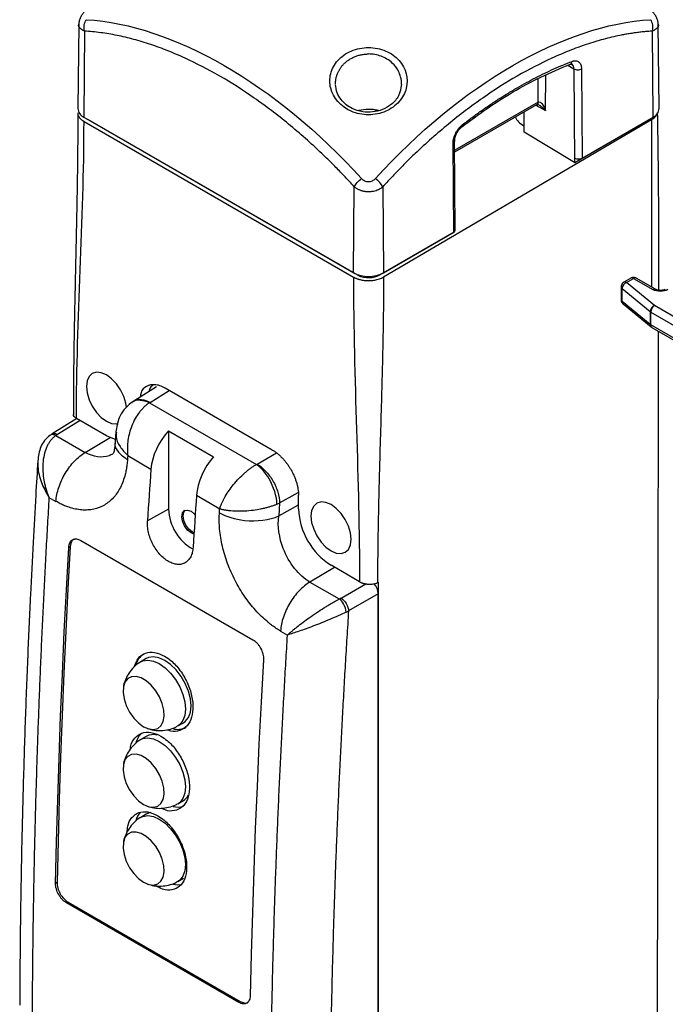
# Model space of a CAD drawing. Header units: millimetres. Extents: x 13 to 546, y 13 to 419.
# Tile 10 of 12: x 409 to 470, y 277 to 370. Entities that reach past the tile are written whole.
import ezdxf

# ---------------------------------------------------------------- set-up
doc = ezdxf.new("R2010")
doc.units = ezdxf.units.MM
doc.header["$LTSCALE"] = 2

msp = doc.modelspace()

# ---------------------------------------------------------------- linework, layer by layer
for p, q in [((414.224, 370.036), (414.139, 362.077)), ((414.785, 369.387), (414.724, 361.255)), ((468.458, 361.255), (468.397, 369.387)), ((469.042, 362.077), (468.957, 370.036)), ((460.42, 366.161), (460.993, 365.82)), ((460.638, 366.256), (460.788, 366.276)), ((460.993, 365.82), (461.06, 356.988)), ((461.707, 365.82), (461.77, 357.395)), ((457.603, 362.686), (457.616, 364.915)), ((458.312, 361.885), (458.332, 365.251)), ((457.603, 362.686), (449.732, 358.142)), ((449.733, 357.976), (457.5, 362.46)), ((457.408, 362.407), (458.312, 361.885)), ((414.724, 361.255), (440.18, 346.56)), ((414.976, 361.11), (415.135, 361.014)), ((415.135, 361.014), (415.135, 361.018)), ((440.591, 346.319), (415.135, 361.014)), ((443.013, 346.16), (468.317, 361.024)), ((456.245, 361.735), (456.264, 360.437)), ((456.294, 359.837), (456.28, 361.755)), ((461.066, 356.984), (468.047, 361.014)), ((461.77, 357.395), (468.458, 361.255)), ((468.047, 361.014), (468.206, 361.11)), ((468.047, 361.018), (468.047, 361.014)), ((468.317, 361.024), (468.317, 345.219)), ((414.725, 360.843), (440.172, 346.152)), ((456.264, 360.437), (456.29, 360.422)), ((461.06, 356.988), (456.294, 359.837)), ((449.64, 350.392), (449.579, 358.809)), ((449.787, 350.598), (449.726, 359.014)), ((440.18, 346.56), (440.241, 354.692)), ((442.941, 354.692), (443.002, 346.56)), ((449.643, 350.39), (442.712, 346.389)), ((443.002, 346.56), (449.64, 350.392)), ((449.643, 350.394), (449.643, 350.39)), ((440.591, 346.378), (440.591, 346.319)), ((442.712, 346.389), (442.712, 346.422)), ((466.367, 346.056), (465.696, 345.668)), ((468.706, 344.994), (466.867, 346.056)), ((465.446, 345.235), (465.446, 344.011)), ((465.946, 345.644), (466.617, 346.031)), ((468.593, 343.462), (465.946, 345.644)), ((466.617, 346.031), (468.456, 344.97)), ((465.537, 345.07), (468.183, 342.888)), ((465.537, 343.845), (465.537, 345.07)), ((468.183, 341.663), (465.537, 343.845)), ((465.628, 343.625), (468.275, 341.443)), ((483.199, 335.03), (468.593, 343.462)), ((468.183, 342.888), (468.183, 341.663)), ((468.239, 341.625), (468.239, 342.849)), ((468.239, 342.849), (482.845, 334.417)), ((482.845, 333.193), (468.239, 341.625)), ((468.243, 341.472), (468.347, 341.403)), ((468.343, 341.396), (482.845, 333.024)), ((421.584, 335.768), (419.437, 334.44)), ((420.978, 334.316), (422.777, 335.428)), ((432.506, 329.812), (422.391, 335.651)), ((419.428, 334.434), (419.181, 334.267)), ((420.922, 334.279), (431.016, 328.451)), ((414.052, 332.775), (411.711, 331.327)), ((414.352, 332.601), (412.225, 331.286)), ((416.842, 331.164), (414.012, 332.798)), ((411.708, 331.325), (411.502, 331.188)), ((412.075, 331.186), (414.847, 329.586)), ((417.729, 331.538), (417.66, 330.543)), ((422.711, 331.633), (426.954, 329.184)), ((422.711, 331.633), (422.711, 324.225)), ((414.847, 329.586), (417.19, 330.986)), ((431.079, 328.485), (432.901, 329.536)), ((418.857, 329.28), (421.05, 328.014)), ((433.2, 324.811), (434.936, 325.813)), ((411.419, 325.337), (412.075, 324.958)), ((425.349, 325.532), (427.542, 324.266)), ((433.2, 324.811), (433.113, 323.585)), ((434.979, 324.246), (434.979, 325.535)), ((422.711, 324.225), (420.716, 323.112)), ((433.113, 323.585), (434.979, 324.625)), ((414.416, 321.273), (430.679, 311.884)), ((413.424, 320.7), (413.282, 320.618)), ((438.384, 318.728), (436.06, 317.34)), ((440.743, 317.367), (438.055, 318.918)), ((436.06, 317.34), (438.832, 315.74)), ((442.51, 317.315), (442.447, 317.284)), ((442.51, 317.315), (442.51, 207.023)), ((438.999, 315.83), (441.333, 317.177)), ((442.51, 316.224), (439.706, 314.605)), ((442.51, 208.114), (442.51, 316.224)), ((433.289, 312.712), (433.945, 312.333)), ((420.608, 310.109), (420.081, 309.805)), ((423.581, 303.742), (424.107, 304.047)), ((420.608, 302.76), (420.081, 302.456)), ((423.581, 296.394), (424.107, 296.698)), ((420.608, 295.411), (420.081, 295.107)), ((423.581, 289.045), (424.107, 289.349)), ((412.182, 288.951), (412.041, 288.869)), ((413.218, 287.1), (413.077, 287.018)), ((429.34, 277.629), (413.077, 287.018)), ((413.218, 287.1), (429.482, 277.711)), ((429.482, 277.711), (429.34, 277.629))]:
    msp.add_line(p, q)
at = {"flags": 128}
for points in [[(418.731, 333.816), (418.673, 334.225), (418.484, 334.862), (418.183, 335.489), (417.79, 336.064), (417.333, 336.546), (416.843, 336.904), (416.352, 337.113), (415.895, 337.158), (415.503, 337.037), (415.202, 336.757), (415.012, 336.339), (414.948, 335.81)], [(414.948, 335.81), (415.012, 335.206), (415.202, 334.569), (415.503, 333.942), (415.895, 333.367), (416.352, 332.885), (416.843, 332.527), (417.333, 332.319), (417.79, 332.273), (417.951, 332.301)], [(417.691, 330.812), (417.442, 330.886), (416.842, 331.164)], [(436.159, 323.565), (436.224, 322.961), (436.413, 322.324), (436.714, 321.697), (437.107, 321.122), (437.564, 320.64), (438.054, 320.282), (438.545, 320.074), (439.002, 320.028), (439.394, 320.15), (439.696, 320.429), (439.885, 320.847), (439.949, 321.377), (439.885, 321.98), (439.696, 322.617), (439.394, 323.244), (439.002, 323.819), (438.545, 324.301), (438.054, 324.659), (437.564, 324.867), (437.107, 324.913), (436.714, 324.791), (436.413, 324.512), (436.224, 324.094), (436.159, 323.565)], [(425.107, 321.871), (424.832, 321.979), (424.494, 322.252), (424.207, 322.639), (424.016, 323.081), (423.949, 323.51), (424.016, 323.862), (424.207, 324.083), (424.494, 324.138), (424.832, 324.021)], [(425.114, 321.993), (424.974, 322.061), (424.636, 322.334), (424.349, 322.721), (424.157, 323.162), (424.09, 323.592), (424.157, 323.944), (424.282, 324.116)], [(424.832, 324.021), (425.171, 323.748), (425.225, 323.687)], [(412.041, 288.869), (412.132, 292.804), (412.241, 296.749), (412.369, 300.703), (412.515, 304.667), (412.679, 308.641), (412.862, 312.624), (413.063, 316.617), (413.282, 320.618)], [(413.424, 320.7), (413.204, 316.698), (413.003, 312.706), (412.821, 308.723), (412.656, 304.749), (412.51, 300.785), (412.383, 296.83), (412.273, 292.886), (412.182, 288.951)], [(420.043, 309.782), (420.288, 309.899), (420.757, 309.968), (421.28, 309.878), (421.831, 309.631), (422.381, 309.242), (422.905, 308.729), (423.374, 308.117), (423.766, 307.438), (424.061, 306.726), (424.244, 306.017), (424.306, 305.345), (424.244, 304.745), (424.061, 304.246), (423.766, 303.875), (423.539, 303.719)], [(424.107, 304.047), (424.292, 304.179), (424.587, 304.55), (424.77, 305.049), (424.832, 305.649), (424.77, 306.321), (424.587, 307.03), (424.292, 307.743), (423.901, 308.421), (423.431, 309.033), (422.908, 309.546), (422.358, 309.936), (421.807, 310.182), (421.284, 310.272), (420.814, 310.203), (420.608, 310.109)], [(431.667, 310.005), (431.447, 306.003), (431.247, 302.011), (431.064, 298.028), (430.9, 294.054), (430.754, 290.09), (430.626, 286.135), (430.517, 282.191), (430.426, 278.256)], [(420.353, 303.675), (420.837, 303.466), (421.29, 303.412), (421.684, 303.515), (421.995, 303.769), (422.202, 304.159), (422.294, 304.659), (422.263, 305.239), (422.112, 305.861), (421.851, 306.487), (421.496, 307.077), (421.069, 307.595), (420.597, 308.008), (420.109, 308.289), (419.637, 308.422), (419.21, 308.397), (418.855, 308.217), (418.593, 307.892), (418.443, 307.444), (418.412, 306.9), (418.504, 306.294), (418.711, 305.665), (419.022, 305.052), (419.416, 304.494), (419.869, 304.025), (420.353, 303.675)], [(420.043, 302.433), (420.288, 302.55), (420.757, 302.619), (421.28, 302.529), (421.831, 302.283), (422.381, 301.893), (422.905, 301.38), (423.374, 300.768), (423.766, 300.09), (424.061, 299.377), (424.244, 298.668), (424.306, 297.996), (424.244, 297.396), (424.061, 296.897), (423.766, 296.526), (423.539, 296.37)], [(420.353, 296.326), (420.837, 296.117), (421.29, 296.063), (421.684, 296.166), (421.995, 296.421), (422.202, 296.81), (422.294, 297.31), (422.263, 297.89), (422.112, 298.512), (421.851, 299.138), (421.496, 299.728), (421.069, 300.246), (420.597, 300.659), (420.109, 300.94), (419.637, 301.073), (419.21, 301.048), (418.855, 300.868), (418.593, 300.543), (418.443, 300.095), (418.412, 299.551), (418.504, 298.945), (418.711, 298.316), (419.022, 297.703), (419.416, 297.145), (419.869, 296.676), (420.353, 296.326)], [(420.043, 295.084), (420.288, 295.201), (420.757, 295.271), (421.28, 295.18), (421.831, 294.934), (422.381, 294.544), (422.905, 294.031), (423.374, 293.419), (423.766, 292.741), (424.061, 292.029), (424.244, 291.319), (424.306, 290.647), (424.244, 290.047), (424.061, 289.549), (423.766, 289.177), (423.539, 289.022)], [(421.021, 295.557), (420.814, 295.505), (420.608, 295.411)], [(420.353, 288.977), (420.837, 288.769), (421.29, 288.714), (421.684, 288.817), (421.995, 289.072), (422.202, 289.461), (422.294, 289.961), (422.263, 290.541), (422.112, 291.163), (421.851, 291.789), (421.496, 292.38), (421.069, 292.897), (420.597, 293.31), (420.109, 293.591), (419.637, 293.724), (419.21, 293.699), (418.855, 293.519), (418.593, 293.195), (418.443, 292.746), (418.412, 292.202), (418.504, 291.596), (418.711, 290.967), (419.022, 290.354), (419.416, 289.796), (419.869, 289.327), (420.353, 288.977)], [(423.13, 288.792), (423.508, 288.732), (423.939, 288.759)]]:
    msp.add_lwpolyline(points, dxfattribs=at)
for centre, radius, start, end in [((415.117, 362.154), 0.981, 184.49479, 246.35096), ((441.591, 357.759), 4.233, 77.40775, 102.64316), ((457.84, 362.275), 0.474, 119.15202, 120.00899), ((468.064, 362.154), 0.981, 293.64904, 355.50521), ((441.591, 349.283), 3.067, 242.60967, 297.39033), ((441.584, 348.396), 2.302, 244.43463, 299.33749), ((466.471, 345.827), 0.251, 54.38242, 114.30712), ((466.764, 345.827), 0.251, 65.69288, 125.61758), ((465.662, 345.246), 0.216, 182.71887, 234.5459), ((466.208, 345.024), 0.672, 112.86866, 176.09597), ((465.801, 345.445), 0.246, 53.68735, 115.17612), ((468.602, 344.771), 0.246, 64.8732, 126.30815), ((465.662, 344.021), 0.216, 182.73973, 234.5446), ((465.81, 343.829), 0.274, 176.72317, 228.40451), ((468.854, 342.842), 0.672, 112.86866, 176.09597), ((469.007, 342.815), 0.768, 122.60548, 177.39452), ((468.443, 343.206), 0.411, 230.72833, 240.21691), ((468.443, 341.981), 0.411, 230.72833, 240.21691), ((468.456, 341.648), 0.274, 176.72626, 228.34117), ((468.477, 341.594), 0.24, 172.74417, 235.94365), ((427.196, 324.375), 4.487, 181.91524, 240.6867), ((441.658, 324.55), 6.685, 182.60548, 237.39452), ((421.248, 309.137), 1.663, 122.35327, 167.9163), ((423.592, 305.059), 1.636, 253.6092, 297.90466), ((421.368, 301.726), 1.794, 131.27255, 166.76252), ((421.268, 301.539), 1.388, 76.29516, 118.39358), ((423.431, 297.823), 1.313, 301.02158, 332.23108), ((423.599, 297.785), 1.71, 254.0846, 287.45439), ((421.427, 294.355), 1.856, 137.51898, 166.53817)]:
    msp.add_arc(centre, radius, start, end)
for centre, major_axis, ratio, start_param, end_param in [((458.386, 361.662), (3, 0), 0.577244, 3.362889, 3.926953), ((461.416, 357.599), (0.5, 0), 0.577288, 3.953251, 5.497825), ((449.287, 350.596), (0.5, 0), 0.577289, 5.497824, 6.287411), ((423.918, 329.34), (2.053, 3.433), 0.587369, 1.22699, 2.281665), ((428.119, 326.915), (1.948, 3.494), 0.567218, 1.209527, 2.264201), ((1046.747, 617.404), (447.939, 749.081), 0.587369, 2.281665, 2.288303), ((1029.578, 627.315), (425.084, 762.281), 0.567218, 2.264201, 2.27084), ((441.803, 316.632), (-0.5, 0.866), 0.577557, 3.927224, 5.048677)]:
    msp.add_ellipse(centre, major_axis=major_axis, ratio=ratio, start_param=start_param, end_param=end_param)
for points, knots in [([(414.756, 371.208), (414.689, 371.128), (414.548, 370.961), (414.381, 370.672), (414.254, 370.357), (414.234, 370.147), (414.224, 370.039)], [0, 0, 0, 0, 0.223028, 0.463214, 0.721906, 1, 1, 1, 1]), ([(468.957, 370.039), (468.947, 370.147), (468.928, 370.357), (468.8, 370.672), (468.634, 370.961), (468.493, 371.128), (468.425, 371.208)], [0, 0, 0, 0, 0.2780992, 0.5367855, 0.7769674, 1, 1, 1, 1]), ([(414.785, 369.387), (414.698, 369.422), (414.526, 369.491), (414.309, 369.695), (414.179, 369.884), (414.227, 370.036), (414.228, 370.04)], [0, 0, 0, 0, 0.2602615, 0.5115947, 0.9876311, 1, 1, 1, 1]), ([(440.241, 354.692), (440.099, 354.847), (439.816, 355.156), (439.388, 355.613), (438.956, 356.064), (438.521, 356.51), (438.082, 356.95), (437.64, 357.385), (436.828, 358.166), (435.633, 359.264), (434.043, 360.62), (432.432, 361.89), (430.268, 363.463), (427.537, 365.202), (424.804, 366.618), (422.634, 367.546), (421.019, 368.138), (419.422, 368.622), (418.108, 368.935), (417.07, 369.129), (416.298, 369.245), (415.536, 369.335), (415.035, 369.37), (414.785, 369.387)], [0, 0, 0, 0, 0.017776, 0.035571, 0.053389, 0.071234, 0.08911, 0.107022, 0.124975, 0.187301, 0.24993, 0.312343, 0.374957, 0.500001, 0.625046, 0.687646, 0.750073, 0.812688, 0.875028, 0.906412, 0.937687, 0.968875, 1, 1, 1, 1]), ([(468.397, 369.387), (468.254, 369.378), (467.969, 369.359), (467.537, 369.319), (467.102, 369.271), (466.664, 369.212), (466.222, 369.144), (465.778, 369.067), (464.961, 368.908), (463.76, 368.622), (462.163, 368.138), (460.547, 367.546), (458.378, 366.618), (455.645, 365.202), (452.914, 363.464), (450.75, 361.89), (449.139, 360.62), (447.549, 359.264), (446.241, 358.063), (445.21, 357.062), (444.443, 356.291), (443.686, 355.503), (443.189, 354.962), (442.941, 354.692)], [0, 0, 0, 0, 0.017776, 0.035571, 0.053389, 0.071234, 0.08911, 0.107022, 0.124975, 0.187301, 0.24993, 0.312343, 0.374957, 0.500001, 0.625046, 0.687646, 0.750073, 0.812688, 0.875028, 0.906412, 0.937687, 0.968875, 1, 1, 1, 1]), ([(468.954, 370.04), (468.955, 370.036), (469.003, 369.884), (468.872, 369.695), (468.656, 369.491), (468.484, 369.422), (468.397, 369.387)], [0, 0, 0, 0, 0.012294, 0.488378, 0.739728, 1, 1, 1, 1]), ([(441.591, 367.831), (441.028, 367.831), (439.902, 367.603), (438.596, 366.675), (437.911, 365.383), (437.899, 363.498), (439.333, 361.833), (441.594, 361.359), (443.279, 361.715), (444.576, 362.666), (445.504, 364.403), (445.027, 366.365), (443.278, 367.603), (442.154, 367.831), (441.591, 367.831), (441.591, 367.831), (441.591, 367.831), (441.591, 367.831)], [2.027594, 2.027594, 2.027594, 2.027594, 2.172395, 2.317226, 2.462056, 2.606886, 2.896547, 3.041377, 3.186207, 3.331037, 3.475868, 3.765528, 3.910359, 4.055189, 4.055189, 4.055189, 4.055218, 4.055218, 4.055218, 4.055218]), ([(438.475, 364.395), (438.476, 364.451), (438.477, 364.559), (438.492, 364.72), (438.516, 364.874), (438.548, 365.023), (438.588, 365.166), (438.634, 365.303), (438.686, 365.434), (438.743, 365.558), (438.805, 365.676), (438.87, 365.788), (438.938, 365.893), (439.009, 365.992), (439.081, 366.085), (439.154, 366.172), (439.228, 366.253), (439.301, 366.328), (439.435, 366.455), (439.641, 366.621), (439.937, 366.809), (440.25, 366.963), (440.577, 367.082), (440.912, 367.166), (441.251, 367.219), (441.478, 367.226), (441.591, 367.229)], [0, 0, 0, 0, 0.038389, 0.075732, 0.112029, 0.14728, 0.181484, 0.214641, 0.246751, 0.277814, 0.30783, 0.336799, 0.364722, 0.391599, 0.417431, 0.44222, 0.465967, 0.488672, 0.51034, 0.584466, 0.65704, 0.728152, 0.797899, 0.866383, 0.933711, 1, 1, 1, 1]), ([(444.696, 364.345), (444.7, 364.362), (444.753, 364.598), (444.639, 365.036), (444.399, 365.72), (443.95, 366.311), (443.357, 366.76), (442.796, 367.029), (442.201, 367.197), (441.792, 367.218), (441.591, 367.229)], [0, 0, 0, 0, 0.011889, 0.165136, 0.299041, 0.508091, 0.637554, 0.762327, 0.882944, 1, 1, 1, 1]), ([(450.452, 360.531), (450.607, 360.651), (450.918, 360.89), (451.384, 361.239), (451.852, 361.581), (452.321, 361.915), (452.79, 362.241), (453.261, 362.559), (453.733, 362.87), (454.205, 363.173), (454.679, 363.467), (455.154, 363.754), (455.761, 364.111), (456.499, 364.526), (457.368, 364.986), (458.234, 365.417), (459.097, 365.816), (459.958, 366.189), (460.528, 366.411), (460.814, 366.523)], [0, 0, 0, 0, 0.045379, 0.09074, 0.136096, 0.181456, 0.226832, 0.272233, 0.317672, 0.363158, 0.408701, 0.454314, 0.500006, 0.583696, 0.667156, 0.750451, 0.833645, 0.916807, 1, 1, 1, 1]), ([(460.633, 366.267), (460.655, 366.272), (460.714, 366.286), (460.781, 366.38), (460.803, 366.475), (460.814, 366.523)], [0, 0, 0, 0, 0.2252567, 0.612537, 1, 1, 1, 1]), ([(460.814, 366.523), (460.838, 366.531), (460.886, 366.548), (460.958, 366.566), (461.028, 366.577), (461.096, 366.581), (461.196, 366.578), (461.32, 366.55), (461.454, 366.475), (461.563, 366.361), (461.635, 366.227), (461.678, 366.09), (461.701, 365.961), (461.705, 365.867), (461.707, 365.82)], [0, 0, 0, 0, 0.04967, 0.099264, 0.149037, 0.199241, 0.25012, 0.375339, 0.499935, 0.624178, 0.749651, 0.833635, 0.916701, 1, 1, 1, 1]), ([(450.405, 360.337), (451.174, 360.914), (452.765, 362.107), (455.255, 363.678), (457.908, 365.131), (459.71, 365.874), (460.638, 366.256)], [0, 0, 0, 0, 0.226682, 0.468937, 0.726727, 1, 1, 1, 1]), ([(460.993, 365.82), (460.983, 365.909), (460.962, 366.088), (460.875, 366.237), (460.796, 366.263), (460.783, 366.267)], [0, 0, 0, 0, 0.453147, 0.905417, 1, 1, 1, 1]), ([(460.993, 365.82), (461.085, 365.766), (461.216, 365.734), (461.481, 365.734), (461.613, 365.766), (461.707, 365.82)], [0, 0, 0, 0, 0.5, 0.5, 1, 1, 1, 1]), ([(444.704, 364.349), (444.646, 363.981), (444.54, 363.303), (443.833, 362.473), (442.947, 361.943), (441.996, 361.706), (440.983, 361.728), (440.122, 362), (439.45, 362.43), (438.957, 362.928), (438.565, 363.581), (438.504, 364.085), (438.472, 364.35)], [0, 0, 0, 0, 0.144424, 0.265908, 0.367497, 0.463123, 0.554535, 0.662579, 0.73164, 0.810952, 0.900514, 1, 1, 1, 1]), ([(442.531, 361.884), (442.495, 361.893), (442.337, 361.934), (442.022, 361.977), (441.74, 361.987), (441.591, 361.991)], [0, 0, 0, 0, 0.120251, 0.533952, 1, 1, 1, 1]), ([(457.5, 362.46), (457.5, 362.46), (457.538, 362.468), (457.585, 362.542), (457.597, 362.638), (457.603, 362.686)], [0, 0, 0, 0, 0.006749, 0.503374, 1, 1, 1, 1]), ([(457.507, 362.464), (457.507, 362.464), (457.505, 362.464), (457.525, 362.467), (457.566, 362.46), (457.625, 362.445), (457.681, 362.416), (457.72, 362.396)], [0, 0, 0, 0, 0.119466, 0.380708, 0.519836, 0.668709, 1, 1, 1, 1]), ([(457.609, 362.689), (457.663, 362.719), (457.794, 362.711), (458.06, 362.459), (458.235, 362.111), (458.312, 361.885)], [-1.570796, -1.570796, -1.570796, -1.570796, -1.121954, -0.673111, 0.000152, 0.000152, 0.000152, 0.000152]), ([(457.72, 362.396), (457.721, 362.396), (457.833, 362.34), (458.043, 362.171), (458.219, 361.985), (458.312, 361.885)], [0, 0, 0, 0, 0.004451, 0.471181, 1, 1, 1, 1]), ([(414.14, 361.655), (414.136, 360.579), (414.131, 358.595), (414.096, 355.869), (414.059, 353.63), (414.022, 351.738), (413.986, 350.023), (413.951, 348.414), (413.916, 346.876), (413.882, 345.316), (413.844, 343.537), (413.803, 341.432), (413.762, 338.976), (413.727, 336.171), (413.722, 334.184), (413.719, 333.132)], [0, 0, 0, 0, 0.113314, 0.209017, 0.287039, 0.348998, 0.408159, 0.467387, 0.518207, 0.569904, 0.631418, 0.705183, 0.791202, 0.889476, 1, 1, 1, 1]), ([(414.141, 361.655), (414.148, 361.58), (414.163, 361.425), (414.321, 361.134), (414.566, 360.957), (414.725, 360.843)], [0, 0, 0, 0, 0.252377, 0.516629, 1, 1, 1, 1]), ([(468.317, 361.024), (468.498, 361.14), (468.736, 361.293), (468.783, 361.491), (468.794, 361.538)], [0, 0, 0, 0, 0.7581636, 1, 1, 1, 1]), ([(468.993, 344.907), (469.002, 347.956), (469.017, 353.558), (468.935, 359.132), (468.898, 361.672)], [0, 0, 0, 0, 0.544241, 1, 1, 1, 1]), ([(449.579, 358.809), (449.579, 358.838), (449.58, 358.896), (449.588, 358.986), (449.6, 359.078), (449.618, 359.173), (449.652, 359.316), (449.714, 359.51), (449.819, 359.748), (449.95, 359.977), (450.086, 360.166), (450.215, 360.315), (450.331, 360.433), (450.412, 360.498), (450.452, 360.531)], [0, 0, 0, 0, 0.049669, 0.099262, 0.149034, 0.199238, 0.250117, 0.375332, 0.499935, 0.624181, 0.749654, 0.833635, 0.9167, 1, 1, 1, 1]), ([(449.725, 359.014), (449.735, 359.128), (449.754, 359.357), (449.902, 359.732), (450.124, 360.083), (450.311, 360.252), (450.405, 360.337)], [0, 0, 0, 0, 0.247907, 0.497238, 0.747704, 1, 1, 1, 1]), ([(450.403, 360.339), (450.406, 360.34), (450.436, 360.347), (450.458, 360.414), (450.454, 360.492), (450.452, 360.531)], [0, 0, 0, 0, 0.03971, 0.519742, 1, 1, 1, 1]), ([(449.724, 359.014), (449.725, 359.013), (449.737, 358.975), (449.696, 358.897), (449.618, 358.839), (449.579, 358.809)], [0, 0, 0, 0, 0.020478, 0.510239, 1, 1, 1, 1]), ([(440.935, 355.466), (440.956, 355.445), (440.998, 355.401), (441.069, 355.343), (441.146, 355.292), (441.256, 355.233), (441.404, 355.181), (441.592, 355.161), (441.78, 355.182), (441.958, 355.243), (442.09, 355.323), (442.184, 355.401), (442.226, 355.444), (442.247, 355.466)], [0, 0, 0, 0, 0.062783, 0.125651, 0.188844, 0.251249, 0.377339, 0.500111, 0.625121, 0.750013, 0.874745, 0.936868, 1, 1, 1, 1]), ([(440.241, 354.692), (440.273, 354.667), (440.336, 354.617), (440.437, 354.549), (440.543, 354.488), (440.653, 354.433), (440.766, 354.385), (440.881, 354.343), (440.998, 354.308), (441.116, 354.279), (441.235, 354.257), (441.354, 354.242), (441.473, 354.232), (441.632, 354.228), (441.831, 354.239), (442.071, 354.277), (442.307, 354.341), (442.534, 354.432), (442.751, 354.547), (442.877, 354.643), (442.941, 354.692)], [0, 0, 0, 0, 0.04461, 0.088652, 0.132138, 0.175077, 0.217481, 0.259361, 0.30073, 0.341599, 0.381982, 0.421893, 0.461344, 0.500352, 0.579135, 0.659579, 0.741791, 0.825871, 0.911912, 1, 1, 1, 1]), ([(440.172, 346.152), (440.203, 346.135), (440.264, 346.101), (440.361, 346.055), (440.463, 346.012), (440.57, 345.973), (440.681, 345.938), (440.88, 345.884), (441.184, 345.829), (441.594, 345.807), (442.006, 345.831), (442.348, 345.896), (442.62, 345.977), (442.829, 346.059), (442.952, 346.126), (443.013, 346.16)], [0, 0, 0, 0, 0.04035, 0.080366, 0.12021, 0.160042, 0.200023, 0.240314, 0.369196, 0.500194, 0.629596, 0.760059, 0.840131, 0.919679, 1, 1, 1, 1]), ([(443.013, 346.16), (443.012, 345.726), (443.011, 344.837), (442.999, 343.467), (442.982, 342.03), (442.957, 340.524), (442.924, 338.929), (442.883, 337.197), (442.819, 334.78), (442.729, 331.721), (442.639, 328.663), (442.575, 326.247), (442.526, 324.177), (442.484, 321.946), (442.453, 319.549), (442.449, 318.02), (442.447, 317.284)], [0, 0, 0, 0, 0.045518, 0.093271, 0.14326, 0.195487, 0.249953, 0.308936, 0.374969, 0.500001, 0.625033, 0.690975, 0.750048, 0.839518, 0.922833, 1, 1, 1, 1]), ([(466.617, 346.123), (466.553, 346.117), (466.464, 346.109), (466.389, 346.065), (466.369, 346.054)], [0, 0, 0, 0, 0.732305, 1, 1, 1, 1]), ([(466.864, 346.049), (466.842, 346.064), (466.769, 346.113), (466.679, 346.119), (466.617, 346.123)], [0, 0, 0, 0, 0.304693, 1, 1, 1, 1]), ([(465.515, 345.488), (465.486, 345.427), (465.447, 345.346), (465.449, 345.257), (465.45, 345.236)], [0, 0, 0, 0, 0.754504, 1, 1, 1, 1]), ([(465.699, 345.664), (465.675, 345.651), (465.599, 345.611), (465.549, 345.538), (465.515, 345.488)], [0, 0, 0, 0, 0.303384, 1, 1, 1, 1]), ([(469.163, 344.892), (469.093, 344.896), (468.995, 344.9), (468.869, 344.928), (468.783, 344.956), (468.724, 344.983), (468.708, 344.994), (468.707, 344.994)], [0, 0, 0, 0, 0.380373, 0.530136, 0.761575, 0.985242, 1, 1, 1, 1]), ([(469.619, 344.994), (469.594, 344.981), (469.549, 344.957), (469.449, 344.926), (469.323, 344.899), (469.222, 344.895), (469.163, 344.892)], [0, 0, 0, 0, 0.2472856, 0.4546775, 0.6778891, 1, 1, 1, 1]), ([(465.447, 344.011), (465.447, 344.01), (465.44, 343.965), (465.458, 343.889), (465.485, 343.82), (465.496, 343.793)], [0, 0, 0, 0, 0.007663, 0.603821, 1, 1, 1, 1]), ([(465.496, 343.793), (465.529, 343.735), (465.566, 343.671), (465.624, 343.629), (465.63, 343.625)], [0, 0, 0, 0, 0.898357, 1, 1, 1, 1]), ([(468.902, 217.573), (468.93, 219.461), (468.99, 223.454), (468.97, 229.519), (468.962, 235.807), (468.959, 242.235), (468.957, 248.782), (468.935, 255.244), (468.946, 260.108), (468.947, 263.389), (468.944, 265.162), (468.938, 266.702), (468.932, 267.932), (468.925, 268.943), (468.918, 269.96), (468.908, 271.205), (468.894, 272.802), (468.878, 274.745), (468.875, 277.079), (468.879, 279.541), (468.883, 281.872), (468.901, 283.768), (468.913, 285.32), (468.921, 286.744), (468.925, 288.252), (468.927, 292.242), (468.918, 298.524), (468.929, 307.129), (468.958, 316.012), (468.952, 325.36), (468.987, 333.799), (468.989, 339.043), (468.99, 341.022)], [0, 0, 0, 0, 0.045807, 0.096893, 0.147344, 0.198575, 0.253086, 0.306458, 0.355659, 0.371247, 0.386154, 0.398734, 0.408632, 0.416004, 0.423229, 0.433309, 0.446245, 0.462036, 0.480559, 0.502985, 0.521882, 0.53725, 0.54909, 0.559661, 0.571942, 0.585778, 0.656689, 0.724698, 0.794925, 0.872548, 0.951902, 1, 1, 1, 1]), ([(422.391, 335.651), (422.217, 335.739), (421.878, 335.911), (421.258, 336.034), (420.603, 335.887), (420.117, 335.434), (420.05, 334.951), (420.03, 334.806)], [0, 0, 0, 0, 0.158035, 0.308747, 0.587111, 0.876529, 1, 1, 1, 1]), ([(421.266, 335.957), (421.115, 335.85), (420.911, 335.704), (420.862, 335.394), (420.849, 335.313)], [0, 0, 0, 0, 0.737836, 1, 1, 1, 1]), ([(419.185, 334.269), (418.943, 334.058), (418.481, 333.656), (417.924, 332.717), (417.802, 331.974), (417.728, 331.52)], [0, 0, 0, 0, 0.301044, 0.573719, 1, 1, 1, 1]), ([(420.922, 334.279), (420.879, 334.251), (420.793, 334.195), (420.667, 334.102), (420.542, 334.001), (420.419, 333.891), (420.298, 333.774), (420.179, 333.648), (420.063, 333.515), (419.95, 333.375), (419.741, 333.091), (419.453, 332.617), (419.165, 331.952), (418.959, 331.252), (418.865, 330.713), (418.828, 330.292), (418.816, 329.995), (418.82, 329.649), (418.844, 329.408), (418.857, 329.28)], [0, 0, 0, 0, 0.0312647, 0.0627236, 0.0943811, 0.1262412, 0.1583081, 0.1905857, 0.2230781, 0.255789, 0.2887222, 0.412465, 0.5445698, 0.6546934, 0.7773905, 0.8193658, 0.8704603, 0.9306724, 1, 1, 1, 1]), ([(420.922, 334.279), (420.626, 334.376), (420.033, 334.571), (419.423, 334.5), (419.236, 334.277), (419.207, 334.242)], [0, 0, 0, 0, 0.4581117, 0.9162422, 1, 1, 1, 1]), ([(419.441, 334.43), (419.448, 334.438), (419.606, 334.625), (420.15, 334.655), (420.702, 334.429), (420.978, 334.316)], [0, 0, 0, 0, 0.023709, 0.511855, 1, 1, 1, 1]), ([(420.978, 334.316), (420.968, 334.31), (420.949, 334.298), (420.931, 334.285), (420.922, 334.279)], [0, 0, 0, 0, 0.500005, 1, 1, 1, 1]), ([(414.012, 332.798), (413.927, 332.857), (413.76, 332.975), (413.734, 333.115), (413.721, 333.183)], [0, 0, 0, 0, 0.507586, 1, 1, 1, 1]), ([(411.503, 331.188), (411.328, 331.037), (410.979, 330.735), (410.513, 329.932), (410.42, 329.238), (410.36, 328.782)], [0, 0, 0, 0, 0.256749, 0.5115, 1, 1, 1, 1]), ([(412.075, 331.186), (412.039, 331.16), (411.965, 331.108), (411.86, 331.02), (411.759, 330.924), (411.662, 330.82), (411.569, 330.708), (411.48, 330.589), (411.396, 330.462), (411.318, 330.328), (411.244, 330.186), (411.102, 329.875), (410.931, 329.333), (410.825, 328.568), (410.827, 327.754), (410.904, 327.12), (411.006, 326.62), (411.096, 326.263), (411.219, 325.851), (411.329, 325.565), (411.387, 325.413)], [0, 0, 0, 0, 0.025411, 0.050997, 0.076782, 0.10279, 0.129043, 0.155566, 0.182379, 0.209503, 0.236959, 0.264768, 0.384239, 0.5166, 0.630395, 0.759964, 0.806187, 0.8616, 0.926204, 1, 1, 1, 1]), ([(412.075, 331.186), (411.977, 331.219), (411.781, 331.285), (411.58, 331.263), (411.518, 331.19), (411.51, 331.179)], [0, 0, 0, 0, 0.46082, 0.921659, 1, 1, 1, 1]), ([(411.711, 331.322), (411.714, 331.325), (411.767, 331.389), (411.949, 331.399), (412.133, 331.324), (412.225, 331.286)], [0, 0, 0, 0, 0.029107, 0.514553, 1, 1, 1, 1]), ([(417.796, 331.507), (417.771, 331.37), (417.691, 330.935), (418.054, 330.13), (418.593, 329.559), (418.857, 329.28)], [0, 0, 0, 0, 0.189748, 0.603999, 1, 1, 1, 1]), ([(417.66, 330.543), (417.645, 330.361), (417.614, 330.005), (417.543, 329.584), (417.486, 329.501), (417.449, 329.446)], [0, 0, 0, 0, 0.266717, 0.519783, 1, 1, 1, 1]), ([(417.696, 330.537), (417.682, 330.503), (417.564, 330.207), (417.9, 329.592), (418.521, 329.132), (418.831, 328.902)], [0, 0, 0, 0, 0.0625121, 0.5312529, 1, 1, 1, 1]), ([(412.075, 324.958), (412.101, 325.374), (412.191, 325.823), (412.49, 326.724), (412.699, 327.176), (413.206, 328.023), (413.504, 328.417), (414.15, 329.095), (414.498, 329.378), (414.847, 329.586)], [0, 0, 0, 0, 0.25, 0.25, 0.5, 0.5, 0.75, 0.75, 1, 1, 1, 1]), ([(417.419, 329.428), (417.316, 329.368), (416.562, 329.011), (415.621, 329.139), (414.847, 329.586)], [0, 0, 0, 0, 0.0996392, 0.6974746, 0.6974746, 0.6974746, 0.6974746]), ([(432.506, 329.812), (432.551, 329.785), (432.639, 329.733), (432.769, 329.645), (432.898, 329.551), (433.024, 329.451), (433.147, 329.346), (433.268, 329.236), (433.384, 329.122), (433.497, 329.003), (433.607, 328.881), (433.712, 328.757), (433.814, 328.629), (433.911, 328.5), (434.004, 328.369), (434.092, 328.236), (434.176, 328.103), (434.287, 327.917), (434.419, 327.673), (434.563, 327.369), (434.687, 327.059), (434.792, 326.746), (434.875, 326.434), (434.934, 326.126), (434.972, 325.824), (434.977, 325.632), (434.979, 325.535)], [0, 0, 0, 0, 0.0342, 0.068009, 0.101427, 0.134454, 0.16709, 0.199337, 0.231195, 0.262663, 0.293743, 0.324435, 0.354739, 0.384656, 0.414186, 0.443331, 0.47209, 0.500464, 0.561837, 0.623504, 0.685471, 0.747743, 0.810326, 0.873226, 0.936449, 1, 1, 1, 1]), ([(410.362, 328.798), (410.295, 327.714), (410.138, 325.14), (409.904, 320.92), (409.652, 315.974), (409.408, 310.547), (409.181, 304.683), (408.981, 298.394), (408.817, 291.691), (408.697, 284.625), (408.667, 279.815), (408.652, 277.371)], [0, 0, 0, 0, 0.062287, 0.147953, 0.243202, 0.348033, 0.462448, 0.584148, 0.715093, 0.855284, 1, 1, 1, 1]), ([(410.377, 328.797), (410.366, 328.651), (410.351, 328.471), (410.398, 327.794), (410.621, 326.77), (411.131, 325.848), (411.377, 325.403)], [0, 0, 0, 0, 0.133617, 0.164692, 0.597074, 1, 1, 1, 1]), ([(418.831, 328.902), (418.825, 328.82), (418.813, 328.657), (418.786, 328.416), (418.752, 328.179), (418.712, 327.947), (418.666, 327.719), (418.577, 327.348), (418.424, 326.854), (418.172, 326.274), (417.866, 325.754), (417.389, 325.149), (416.676, 324.562), (415.83, 324.234), (415.093, 324.134), (414.515, 324.14), (413.919, 324.224), (413.377, 324.369), (412.897, 324.547), (412.485, 324.731), (412.212, 324.882), (412.075, 324.958)], [0, 0, 0, 0, 0.0208521, 0.0416893, 0.0625339, 0.0834081, 0.1043342, 0.1253341, 0.1879988, 0.2505665, 0.3130926, 0.3757906, 0.5007972, 0.6255704, 0.6878502, 0.7504292, 0.812899, 0.8752425, 0.9170837, 0.9586069, 1, 1, 1, 1]), ([(427.542, 324.266), (427.559, 324.318), (427.592, 324.418), (427.649, 324.568), (427.707, 324.71), (427.765, 324.843), (427.824, 324.967), (427.88, 325.081), (427.934, 325.185), (428.074, 325.444), (428.32, 325.848), (428.737, 326.425), (429.21, 326.984), (429.654, 327.427), (430.004, 327.736), (430.262, 327.946), (430.517, 328.135), (430.77, 328.306), (430.934, 328.403), (431.016, 328.451)], [0, 0, 0, 0, 0.035813, 0.069346, 0.100599, 0.129572, 0.156265, 0.180677, 0.202809, 0.22266, 0.345353, 0.455485, 0.587585, 0.711337, 0.770442, 0.828838, 0.886547, 0.943593, 1, 1, 1, 1]), ([(431.016, 328.451), (431.027, 328.457), (431.048, 328.467), (431.069, 328.479), (431.079, 328.485)], [0, 0, 0, 0, 0.499995, 1, 1, 1, 1]), ([(432.949, 324.699), (432.933, 325.425), (432.435, 327.01), (431.439, 328.151), (431.016, 328.451)], [0, 0, 0, 0, 0.571429, 1.000001, 1.000001, 1.000001, 1.000001]), ([(431.079, 328.485), (431.352, 328.322), (431.626, 328.095), (432.133, 327.551), (432.367, 327.233), (432.76, 326.553), (432.918, 326.191), (433.136, 325.479), (433.195, 325.129), (433.2, 324.811)], [0, 0, 0, 0, 0.25, 0.25, 0.5, 0.5, 0.75, 0.75, 1, 1, 1, 1]), ([(411.419, 325.337), (411.369, 324.494), (411.269, 322.807), (411.129, 320.282), (410.996, 317.761), (410.869, 315.244), (410.75, 312.73), (410.638, 310.221), (410.533, 307.715), (410.435, 305.213), (410.345, 302.715), (410.261, 300.222), (410.185, 297.732), (410.116, 295.246), (410.054, 292.765), (409.999, 290.288), (409.951, 287.815), (409.91, 285.346), (409.877, 282.881), (409.851, 280.42), (409.831, 277.964), (409.824, 276.33), (409.821, 275.513)], [0, 0, 0, 0, 0.050021, 0.10004, 0.150056, 0.20007, 0.250083, 0.300092, 0.3501, 0.400106, 0.450109, 0.50011, 0.550109, 0.600106, 0.6501, 0.700092, 0.750083, 0.80007, 0.850056, 0.90004, 0.950021, 1, 1, 1, 1]), ([(427.542, 324.266), (427.588, 324.254), (427.677, 324.231), (427.814, 324.2), (427.946, 324.174), (428.074, 324.152), (428.194, 324.134), (428.308, 324.118), (428.414, 324.106), (428.512, 324.096), (428.789, 324.07), (429.248, 324.047), (429.954, 324.062), (430.682, 324.129), (431.301, 324.231), (431.759, 324.33), (432.082, 324.411), (432.39, 324.5), (432.681, 324.595), (432.86, 324.664), (432.948, 324.699)], [0, 0, 0, 0, 0.032532, 0.063123, 0.091773, 0.118478, 0.143236, 0.166044, 0.186899, 0.2058, 0.222747, 0.345473, 0.455674, 0.587705, 0.711477, 0.770563, 0.828949, 0.886636, 0.94364, 1, 1, 1, 1]), ([(433.289, 312.712), (433.22, 312.752), (433.084, 312.832), (432.88, 312.963), (432.677, 313.101), (432.474, 313.248), (432.273, 313.402), (431.94, 313.671), (431.483, 314.081), (430.918, 314.666), (430.38, 315.305), (429.707, 316.222), (428.959, 317.471), (428.368, 318.809), (428.005, 319.9), (427.788, 320.723), (427.627, 321.542), (427.537, 322.26), (427.497, 322.875), (427.489, 323.392), (427.507, 323.723), (427.516, 323.889)], [0, 0, 0, 0, 0.020751, 0.041489, 0.062237, 0.08302, 0.103858, 0.124776, 0.187182, 0.24954, 0.311864, 0.374442, 0.499335, 0.624219, 0.68662, 0.749385, 0.812064, 0.874675, 0.916689, 0.958404, 1, 1, 1, 1]), ([(427.516, 323.889), (428.143, 323.526), (430.114, 322.918), (432.265, 323.192), (433.113, 323.585)], [0, 0, 0, 0, 0.428571, 1, 1, 1, 1]), ([(425.027, 320.624), (425.016, 320.453), (424.992, 320.293), (424.917, 319.994), (424.865, 319.854), (424.737, 319.603), (424.662, 319.493), (424.488, 319.302), (424.389, 319.221), (424.176, 319.097), (424.061, 319.053), (423.813, 319), (423.683, 318.992), (423.415, 319.012), (423.276, 319.041), (422.993, 319.135), (422.852, 319.2), (422.57, 319.362), (422.428, 319.462), (422.155, 319.688), (422.023, 319.814), (421.77, 320.095), (421.648, 320.249), (421.426, 320.571), (421.324, 320.741), (421.138, 321.098), (421.057, 321.281), (420.918, 321.651), (420.86, 321.841), (420.772, 322.216), (420.742, 322.4), (420.708, 322.763), (420.705, 322.942), (420.716, 323.112)], [0, 0, 0, 0, 0.0625, 0.0625, 0.125, 0.125, 0.1875, 0.1875, 0.25, 0.25, 0.3125, 0.3125, 0.375, 0.375, 0.4375, 0.4375, 0.5, 0.5, 0.5625, 0.5625, 0.625, 0.625, 0.6875, 0.6875, 0.75, 0.75, 0.8125, 0.8125, 0.875, 0.875, 0.9375, 0.9375, 1, 1, 1, 1]), ([(436.06, 317.34), (435.544, 317.638), (434.545, 318.524), (433.256, 320.784), (432.994, 322.629), (433.113, 323.585)], [0, 0, 0, 0, 0.398557, 0.797114, 1.394949, 1.394949, 1.394949, 1.394949]), ([(413.282, 320.618), (413.287, 320.702), (413.298, 320.78), (413.334, 320.926), (413.359, 320.995), (413.421, 321.117), (413.458, 321.171), (413.543, 321.265), (413.591, 321.304), (413.748, 321.395), (413.871, 321.421), (414.134, 321.401), (414.275, 321.354), (414.416, 321.273)], [0, 0, 0, 0, 0.125, 0.125, 0.25, 0.25, 0.375, 0.375, 0.5, 0.5, 0.75, 0.75, 1, 1, 1, 1]), ([(413.795, 321.4), (413.735, 321.366), (413.585, 321.279), (413.462, 321.018), (413.435, 320.791), (413.424, 320.7)], [0, 0, 0, 0, 0.285832, 0.71474, 1, 1, 1, 1]), ([(436.06, 317.34), (435.711, 317.132), (435.363, 316.848), (434.717, 316.171), (434.419, 315.776), (433.912, 314.93), (433.703, 314.478), (433.404, 313.577), (433.314, 313.128), (433.289, 312.712)], [0, 0, 0, 0, 0.25, 0.25, 0.5, 0.5, 0.75, 0.75, 1, 1, 1, 1]), ([(440.743, 317.367), (440.767, 317.353), (440.816, 317.326), (440.897, 317.289), (440.984, 317.255), (441.079, 317.224), (441.179, 317.197), (441.284, 317.174), (441.393, 317.157), (441.514, 317.143), (441.659, 317.134), (441.837, 317.136), (442.041, 317.158), (442.257, 317.205), (442.382, 317.257), (442.447, 317.284)], [0, 0, 0, 0, 0.052348, 0.106258, 0.161457, 0.217736, 0.274969, 0.333082, 0.391837, 0.450931, 0.526014, 0.620787, 0.733863, 0.861858, 1, 1, 1, 1]), ([(433.945, 312.333), (433.986, 312.371), (434.066, 312.444), (434.19, 312.554), (434.311, 312.66), (434.428, 312.759), (434.54, 312.853), (434.645, 312.939), (434.742, 313.018), (434.987, 313.215), (435.387, 313.526), (436.013, 313.984), (436.671, 314.44), (437.251, 314.817), (437.686, 315.088), (437.993, 315.273), (438.287, 315.443), (438.569, 315.601), (438.745, 315.694), (438.832, 315.74)], [0, 0, 0, 0, 0.038834, 0.075146, 0.108936, 0.140204, 0.16895, 0.195174, 0.218876, 0.240058, 0.369702, 0.48326, 0.615559, 0.735197, 0.790716, 0.844782, 0.897562, 0.949238, 1, 1, 1, 1]), ([(439.484, 314.491), (439.478, 314.733), (439.311, 315.262), (438.975, 315.641), (438.832, 315.74)], [0, 0, 0, 0, 0.571429, 1, 1, 1, 1]), ([(438.999, 315.83), (439.181, 315.721), (439.363, 315.526), (439.625, 315.072), (439.703, 314.817), (439.706, 314.605)], [0, 0, 0, 0, 0.5, 0.5, 1, 1, 1, 1]), ([(439.484, 314.491), (439.252, 314.382), (438.999, 314.266), (438.476, 314.035), (438.207, 313.919), (437.673, 313.696), (437.408, 313.587), (436.89, 313.38), (436.638, 313.281), (435.907, 313.001), (435.455, 312.836), (434.634, 312.55), (434.263, 312.429), (433.945, 312.333)], [0, 0, 0, 0, 0.125, 0.125, 0.25, 0.25, 0.375, 0.375, 0.5, 0.5, 0.75, 0.75, 1, 1, 1, 1]), ([(439.706, 314.605), (439.652, 313.768), (439.545, 312.095), (439.394, 309.59), (439.249, 307.088), (439.112, 304.59), (438.982, 302.095), (438.859, 299.605), (438.744, 297.118), (438.636, 294.634), (438.535, 292.155), (438.442, 289.679), (438.356, 287.207), (438.277, 284.739), (438.206, 282.275), (438.142, 279.814), (438.085, 277.357), (438.035, 274.904), (437.993, 272.454), (437.958, 270.008), (437.93, 267.566), (437.91, 265.128), (437.902, 263.505), (437.898, 262.694)], [0, 0, 0, 0, 0.047637, 0.095268, 0.142895, 0.190517, 0.238136, 0.285752, 0.333365, 0.380976, 0.428586, 0.476195, 0.523804, 0.571413, 0.619023, 0.666635, 0.714248, 0.761864, 0.809483, 0.857105, 0.904732, 0.952363, 1, 1, 1, 1]), ([(430.679, 311.884), (430.749, 311.844), (430.818, 311.796), (430.951, 311.685), (431.017, 311.622), (431.142, 311.484), (431.201, 311.41), (431.311, 311.252), (431.362, 311.167), (431.499, 310.907), (431.569, 310.72), (431.658, 310.354), (431.676, 310.172), (431.667, 310.005)], [0, 0, 0, 0, 0.125, 0.125, 0.25, 0.25, 0.375, 0.375, 0.5, 0.5, 0.75, 0.75, 1, 1, 1, 1]), ([(432.291, 262.541), (432.294, 263.358), (432.301, 264.992), (432.322, 267.448), (432.349, 269.908), (432.384, 272.372), (432.426, 274.84), (432.475, 277.312), (432.532, 279.789), (432.596, 282.269), (432.668, 284.753), (432.747, 287.241), (432.833, 289.733), (432.927, 292.229), (433.028, 294.729), (433.137, 297.232), (433.253, 299.74), (433.376, 302.251), (433.507, 304.765), (433.646, 307.284), (433.791, 309.806), (433.894, 311.49), (433.945, 312.333)], [0, 0, 0, 0, 0.049979, 0.09996, 0.149944, 0.19993, 0.249917, 0.299908, 0.3499, 0.399894, 0.449891, 0.49989, 0.549891, 0.599894, 0.6499, 0.699908, 0.749917, 0.79993, 0.849944, 0.89996, 0.949979, 1, 1, 1, 1]), ([(419.455, 309.313), (419.573, 309.613), (419.809, 310.216), (420.512, 310.68), (421.382, 310.774), (422.022, 310.481), (422.342, 310.335)], [0, 0, 0, 0, 0.249369, 0.499723, 0.749858, 1, 1, 1, 1]), ([(420.05, 309.779), (420.031, 309.77), (419.793, 309.651), (419.421, 309.304), (418.966, 308.772), (418.656, 308.18), (418.488, 307.733), (418.456, 307.485), (418.452, 307.448)], [0, 0, 0, 0, 0.02106, 0.274265, 0.513739, 0.742025, 0.961115, 1, 1, 1, 1]), ([(422.342, 310.335), (422.539, 310.206), (423.052, 309.87), (423.821, 309.027), (424.513, 307.852), (424.942, 306.573), (425.059, 305.34), (424.852, 304.297), (424.346, 303.546), (423.594, 303.22), (422.956, 303.185), (422.601, 303.369), (422.564, 303.389)], [0, 0, 0, 0, 0.071402, 0.185736, 0.300257, 0.414873, 0.529462, 0.643925, 0.758227, 0.872395, 0.986503, 1, 1, 1, 1]), ([(420.719, 303.508), (420.922, 303.448), (421.346, 303.322), (422.029, 303.29), (422.721, 303.394), (423.234, 303.545), (423.482, 303.701), (423.531, 303.731)], [0, 0, 0, 0, 0.2178, 0.456372, 0.697807, 0.941035, 1, 1, 1, 1]), ([(420.05, 302.43), (420.031, 302.421), (419.793, 302.302), (419.421, 301.955), (418.966, 301.424), (418.656, 300.831), (418.488, 300.384), (418.456, 300.136), (418.452, 300.099)], [0, 0, 0, 0, 0.02106, 0.274265, 0.513739, 0.742025, 0.961115, 1, 1, 1, 1]), ([(419.1, 301.545), (419.105, 301.619), (419.133, 302.064), (419.496, 302.644), (420.153, 303.135), (421.029, 303.219), (421.667, 302.927), (421.986, 302.78)], [0, 0, 0, 0, 0.048151, 0.286399, 0.524361, 0.762178, 1, 1, 1, 1]), ([(421.986, 302.78), (422.183, 302.651), (422.697, 302.316), (423.469, 301.474), (424.167, 300.304), (424.605, 299.03), (424.732, 297.804), (424.536, 296.766), (424.038, 296.022), (423.294, 295.689), (422.591, 295.681), (422.168, 295.912), (422.062, 295.969)], [0, 0, 0, 0, 0.069753, 0.181367, 0.293104, 0.404901, 0.516676, 0.628367, 0.739955, 0.85146, 0.962928, 1, 1, 1, 1]), ([(420.719, 296.159), (420.922, 296.099), (421.346, 295.973), (422.029, 295.941), (422.721, 296.045), (423.234, 296.197), (423.482, 296.352), (423.531, 296.382)], [0, 0, 0, 0, 0.2178004, 0.4563724, 0.6978072, 0.9410346, 1, 1, 1, 1]), ([(420.05, 295.081), (420.031, 295.072), (419.793, 294.953), (419.421, 294.607), (418.966, 294.075), (418.656, 293.482), (418.488, 293.036), (418.456, 292.787), (418.452, 292.75)], [0, 0, 0, 0, 0.02106, 0.274265, 0.513739, 0.742025, 0.961115, 1, 1, 1, 1]), ([(418.81, 293.737), (418.817, 293.917), (418.837, 294.47), (419.212, 295.139), (419.87, 295.621), (420.739, 295.704), (421.377, 295.41), (421.695, 295.264)], [0, 0, 0, 0, 0.107655, 0.330911, 0.553998, 0.776997, 1, 1, 1, 1]), ([(421.695, 295.264), (421.893, 295.135), (422.407, 294.799), (423.182, 293.96), (423.887, 292.794), (424.334, 291.526), (424.471, 290.306), (424.285, 289.272), (423.796, 288.535), (423.059, 288.197), (422.258, 288.221), (421.728, 288.523), (421.516, 288.644)], [0, 0, 0, 0, 0.06732, 0.174976, 0.282705, 0.390468, 0.498213, 0.605909, 0.713546, 0.821138, 0.92871, 1, 1, 1, 1]), ([(413.077, 287.018), (413.007, 287.058), (412.938, 287.106), (412.803, 287.216), (412.736, 287.278), (412.609, 287.415), (412.549, 287.488), (412.435, 287.644), (412.382, 287.728), (412.238, 287.984), (412.162, 288.168), (412.062, 288.527), (412.037, 288.706), (412.041, 288.869)], [0, 0, 0, 0, 0.125, 0.125, 0.25, 0.25, 0.375, 0.375, 0.5, 0.5, 0.75, 0.75, 1, 1, 1, 1]), ([(412.182, 288.951), (412.181, 288.869), (412.186, 288.785), (412.209, 288.611), (412.228, 288.521), (412.278, 288.34), (412.309, 288.25), (412.384, 288.071), (412.427, 287.981), (412.57, 287.725), (412.687, 287.565), (412.939, 287.294), (413.078, 287.18), (413.218, 287.1)], [0, 0, 0, 0, 0.125, 0.125, 0.25, 0.25, 0.375, 0.375, 0.5, 0.5, 0.75, 0.75, 1, 1, 1, 1]), ([(420.719, 288.811), (420.922, 288.75), (421.346, 288.625), (422.029, 288.593), (422.721, 288.696), (423.234, 288.848), (423.482, 289.003), (423.531, 289.034)], [0, 0, 0, 0, 0.2178, 0.456372, 0.697807, 0.941035, 1, 1, 1, 1]), ([(430.426, 278.256), (430.424, 278.174), (430.415, 278.098), (430.385, 277.955), (430.363, 277.888), (430.307, 277.769), (430.273, 277.716), (430.194, 277.626), (430.148, 277.588), (429.998, 277.501), (429.877, 277.477), (429.62, 277.501), (429.48, 277.548), (429.34, 277.629)], [0, 0, 0, 0, 0.125, 0.125, 0.25, 0.25, 0.375, 0.375, 0.5, 0.5, 0.75, 0.75, 1, 1, 1, 1]), ([(429.482, 277.711), (429.6, 277.658), (429.837, 277.551), (430.1, 277.552), (430.203, 277.636), (430.229, 277.657)], [0, 0, 0, 0, 0.429623, 0.859244, 1, 1, 1, 1])]:
    msp.add_open_spline(points, degree=3, knots=knots)
for points in [[(414.785, 369.387), (414.73, 369.564), (414.703, 369.964), (414.847, 370.325), (414.95, 370.467)], [(414.95, 370.467), (423.134, 369.989), (432.825, 364.395), (440.935, 355.466)], [(442.247, 355.466), (450.356, 364.395), (460.047, 369.989), (468.231, 370.467)], [(468.397, 369.387), (468.451, 369.564), (468.479, 369.964), (468.335, 370.325), (468.231, 370.467)], [(457.609, 362.689), (457.609, 362.584), (457.572, 362.502), (457.509, 362.465)], [(414.012, 332.798), (414.012, 342.284), (414.725, 351.357), (414.725, 360.843)], [(461.066, 356.984), (461.068, 357.119), (461.07, 357.254), (461.072, 357.389)], [(461.06, 356.988), (461.062, 356.987), (461.064, 356.986), (461.066, 356.984)], [(440.241, 354.692), (440.298, 354.805), (440.493, 355.076), (440.787, 355.35), (440.935, 355.466)], [(442.941, 354.692), (442.884, 354.805), (442.689, 355.076), (442.395, 355.35), (442.247, 355.466)], [(440.172, 346.152), (440.172, 336.667), (440.743, 326.852), (440.743, 317.367)], [(469.87, 344.97), (469.48, 344.744), (468.846, 344.744), (468.456, 344.97)], [(412.225, 331.286), (412.199, 331.27), (412.148, 331.237), (412.099, 331.203), (412.075, 331.186)], [(418.857, 329.28), (418.848, 329.154), (418.84, 329.028), (418.831, 328.902)], [(411.377, 325.403), (411.39, 325.381), (411.404, 325.359), (411.419, 325.337)], [(411.387, 325.413), (411.398, 325.388), (411.408, 325.362), (411.419, 325.337)], [(432.949, 324.699), (433.036, 324.734), (433.12, 324.772), (433.2, 324.811)], [(427.516, 323.889), (427.525, 324.015), (427.533, 324.14), (427.542, 324.266)], [(438.832, 315.74), (438.86, 315.754), (438.917, 315.783), (438.972, 315.814), (438.999, 315.83)], [(439.484, 314.491), (439.56, 314.528), (439.634, 314.566), (439.706, 314.605)]]:
    msp.add_open_spline(points, degree=3)

doc.saveas('drawing.dxf')
